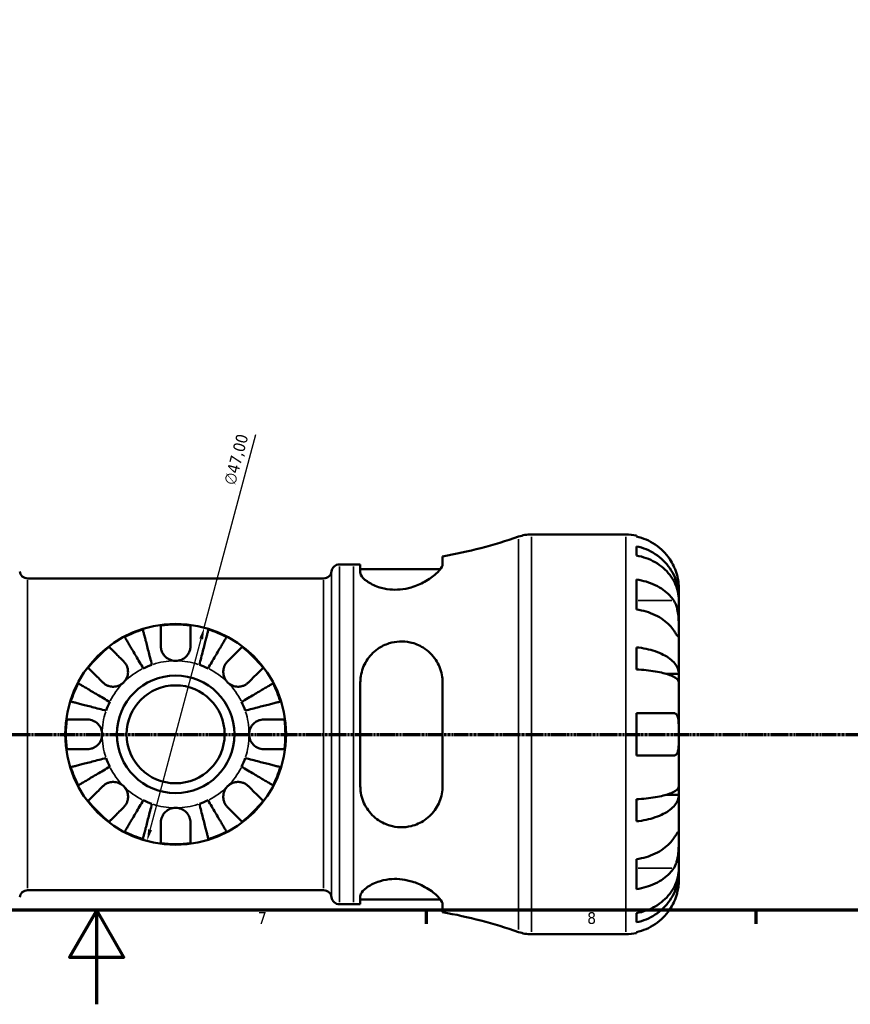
# Model space of a CAD drawing. Header units: millimetres. Extents: x 0 to 902, y 0 to 828.
# Tile 4 of 11: x 404 to 581, y 0 to 209. Entities that reach past the tile are written whole.
import ezdxf

# ---------------------------------------------------------------- set-up
doc = ezdxf.new("R2010")
doc.units = ezdxf.units.MM
doc.linetypes.add('CHAIN', pattern=[0.7087, 0.4724, -0.0591, 0.1181, -0.0591])
for name, color, linetype, lineweight in [('Border (ISO)', 7, 'Continuous', 70), ('Dimension (ISO)', 7, 'Continuous', 25), ('Section Line (ISO)', 7, 'CHAIN', 70), ('Visible (ISO)', 7, 'Continuous', 50), ('Visible Narrow (ISO)', 7, 'Continuous', 35)]:
    doc.layers.add(name, color=color, linetype=linetype, lineweight=lineweight)
doc.styles.add('Note Text (ISO)', font='tahoma.ttf')
doc.dimstyles.new('Default (ISO)', dxfattribs={"dimtxt": 2.5, "dimasz": 2.5, "dimexe": 3.175, "dimexo": 0, "dimgap": 0.762, "dimtad": 1, "dimrnd": 1e-08, "dimzin": 0, "dimtxsty": 'Note Text (ISO)', "dimcen": 0.09, "dimdle": 10, "dimclrd": 256, "dimclre": 256, "dimclrt": 256, "dimazin": 0, "dimtfac": 1.40208, "dimtmove": 0, "dimatfit": 3, "dimfxl": 1, "dimtolj": 1, "dimtzin": 0, "dimlwd": -1, "dimlwe": -1, "dimarcsym": 0})

# ---------------------------------------------------------------- blocks, each defined once
blk = doc.blocks.new('Borders Default Border')
at = {"layer": 'Border (ISO)'}
for p, q in [((490.58, 20), (490.58, 17.1)), ((560.67, 20), (560.67, 17.1))]:
    blk.add_line(p, q, dxfattribs=at)
at = {"layer": 'Border (ISO)', "flags": 128}
for points in [[(20, 20), (20, 574), (821, 574), (821, 20), (20, 20)], [(420.5, 0), (420.5, 20), (414.73, 10), (426.27, 10), (420.5, 20)]]:
    blk.add_lwpolyline(points, dxfattribs=at)
at = {"layer": 'Border (ISO)', "color": 232, "true_color": 0xca0064, "char_height": 2.5, "attachment_point": 7, "style": 'Note Text (ISO)'}
for s, insert in [('7', (454.77, 17.1)), ('8', (524.81, 17.04))]:
    blk.add_mtext(s, dxfattribs=dict(at, insert=insert))
blk = doc.blocks.new('2dTransSection0')
at = {"layer": 'Section Line (ISO)', "linetype": 'CHAIN'}
blk.add_line((157.6, 57.4), (671.2, 57.4), dxfattribs=at)
blk = doc.blocks.new('*D15')
at = {"layer": 'Defpoints', "color": 0, "transparency": 16777216}
for p in [(443.36, 80.1), (431.2, 34.7)]:
    blk.add_point(p, dxfattribs=at)
at = {"layer": 'Dimension (ISO)', "transparency": 16777216}
for p, q in [((443.36, 80.1), (454.36, 121.16)), ((431.84, 37.12), (442.71, 77.69))]:
    blk.add_line(p, q, dxfattribs=at)
for points in [[(442.31, 77.79), (443.12, 77.58), (443.36, 80.1)], [(431.44, 37.22), (432.25, 37.01), (431.2, 34.7)]]:
    blk.add_solid(points, dxfattribs=at)
at = {"layer": 'Dimension (ISO)', "color": 232, "true_color": 0xca0064, "transparency": 16777216, "insert": (447.48, 110.85), "char_height": 2.5, "attachment_point": 1, "rotation": 75, "style": 'Note Text (ISO)'}
blk.add_mtext('\\A1;∅47,00', dxfattribs=at)

msp = doc.modelspace()

# ---------------------------------------------------------------- linework, layer by layer
at = {"layer": 'Visible (ISO)'}
for p, q in [((512.978, 99.901), (533.029, 99.901)), ((535.279, 99.6737), (535.279, 99.4335)), ((535.279, 97.3575), (535.279, 95.413)), ((494.054, 93.5785), (494.054, 95.2139)), ((472.129, 93.526), (475.109, 93.526)), ((476.554, 93.5357), (476.554, 91.8207)), ((476.554, 92.526), (493.5997, 92.526)), ((405.8023, 90.551), (468.7556, 90.551)), ((535.279, 90.3044), (535.279, 83.9404)), ((544.279, 86.6401), (544.279, 88.651)), ((544.279, 86.6401), (544.2442, 86.6401)), ((544.279, 85.8747), (544.279, 86.6401)), ((544.279, 79.498), (544.279, 85.8747)), ((544.279, 70.2776), (544.279, 79.498)), ((535.279, 75.896), (535.279, 71.2015)), ((544.279, 70.2776), (541.5501, 70.2776)), ((544.279, 68.4298), (544.279, 70.2776)), ((476.554, 68.401), (476.554, 46.401)), ((494.054, 46.401), (494.054, 68.401)), ((544.279, 57.401), (544.279, 68.4298)), ((535.279, 61.901), (535.279, 52.901)), ((544.279, 46.3721), (544.279, 57.401)), ((544.279, 44.5243), (544.279, 46.3721)), ((544.279, 44.5243), (541.5501, 44.5243)), ((544.279, 35.3039), (544.279, 44.5243)), ((535.279, 43.6004), (535.279, 38.9059)), ((544.279, 28.9272), (544.279, 35.3039)), ((535.279, 30.8615), (535.279, 24.4975)), ((544.279, 28.1618), (544.2442, 28.1618)), ((544.279, 28.1618), (544.279, 28.9272)), ((544.279, 26.151), (544.279, 28.1618)), ((405.8023, 24.251), (468.7556, 24.251)), ((472.129, 21.276), (475.109, 21.276)), ((476.554, 22.9812), (476.554, 21.2662)), ((476.554, 22.276), (493.5997, 22.276)), ((494.054, 19.5881), (494.054, 21.2234)), ((535.279, 19.3889), (535.279, 17.4444)), ((512.978, 14.901), (533.029, 14.901)), ((535.279, 15.3685), (535.279, 15.1283))]:
    msp.add_line(p, q, dxfattribs=at)
for radius in [23.5, 12.5, 10.4167]:
    msp.add_circle((437.279, 57.401), radius, dxfattribs=at)
for centre, radius, start, end in [((475.109, 200.689), 107.163, 280.18265, 289.111538), ((512.978, 91.401), 8.5, 90, 109.111538), ((533.029, 88.651), 11.25, 78.463041, 90), ((472.129, 91.826), 1.7, 90, 172.819244), ((475.109, 200.689), 107.163, 270, 270.772607), ((405.8023, 92.251), 1.7, 187.180756, 270), ((468.7556, 92.251), 1.7, 270, 352.819244), ((437.279, 57.401), 23.3409, 107.397466, 117.602534), ((437.279, 57.401), 23.3409, 82.243908, 97.756092), ((437.279, 57.401), 23.3409, 62.397466, 72.602534), ((437.279, 57.401), 23.3409, 127.243908, 142.756092), ((437.279, 57.401), 23.3409, 37.243908, 52.756092), ((437.279, 57.401), 15.625, 108.830562, 116.169438), ((437.279, 57.401), 15.625, 63.830562, 71.169438), ((437.279, 57.401), 23.3409, 152.397466, 162.602534), ((437.279, 57.401), 23.3409, 17.397466, 27.602534), ((437.279, 57.401), 15.625, 153.830562, 161.169438), ((437.279, 57.401), 15.625, 18.830562, 26.169438), ((437.279, 57.401), 23.3409, 172.243908, 187.756092), ((437.279, 57.401), 23.3409, 352.243908, 7.756092), ((437.279, 57.401), 15.625, 198.830562, 206.169438), ((437.279, 57.401), 15.625, 333.830562, 341.169438), ((437.279, 57.401), 23.3409, 197.397466, 207.602534), ((437.279, 57.401), 23.3409, 332.397466, 342.602534), ((437.279, 57.401), 23.3409, 217.243908, 232.756092), ((437.279, 57.401), 15.625, 243.830562, 251.169438), ((437.279, 57.401), 15.625, 288.830562, 296.169438), ((437.279, 57.401), 23.3409, 307.243908, 322.756092), ((437.279, 57.401), 23.3409, 242.397466, 252.602534), ((437.279, 57.401), 23.3409, 287.397466, 297.602534), ((437.279, 57.401), 23.3409, 262.243908, 277.756092), ((405.8023, 22.551), 1.7, 90, 172.819244), ((468.7556, 22.551), 1.7, 7.180756, 90), ((472.129, 22.976), 1.7, 187.180756, 270), ((475.109, -85.8871), 107.163, 89.227393, 90), ((475.109, -85.8871), 107.163, 70.888462, 79.81735), ((512.978, 23.401), 8.5, 250.888462, 270), ((533.029, 26.151), 11.25, 270, 281.536959)]:
    msp.add_arc(centre, radius, start, end, dxfattribs=at)
for points, knots in [([(543.212, 93.151), (542.9788, 93.6513), (542.6961, 94.1595), (541.9536, 95.2757), (541.4645, 95.8644), (540.4816, 96.851), (539.8976, 97.3401), (538.6395, 98.1839), (537.9653, 98.5385), (536.7015, 99.0636), (535.9987, 99.2857), (535.279, 99.4335)], [5.502271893, 5.502271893, 5.502271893, 5.502271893, 5.661726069, 5.661726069, 5.871113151, 5.871113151, 6.079513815, 6.079513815, 6.287914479, 6.287914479, 6.490075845, 6.490075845, 6.490075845, 6.490075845]), ([(535.279, 97.3575), (536.0002, 97.2145), (536.7047, 96.9994), (537.9699, 96.4912), (538.644, 96.1483), (539.9025, 95.3326), (540.4867, 94.8597), (541.4691, 93.9066), (541.9575, 93.3385), (542.7997, 92.1152), (543.1534, 91.4601), (543.6863, 90.2117), (543.914, 89.5033), (544.2103, 88.0558), (544.279, 87.3167), (544.279, 86.6401)], [0.21343366, 0.21343366, 0.21343366, 0.21343366, 0.41600999, 0.41600999, 0.62434849, 0.62434849, 0.83268698, 0.83268698, 1.04157188, 1.04157188, 1.25045677, 1.25045677, 1.46012794, 1.46012794, 1.66979911, 1.66979911, 1.66979911, 1.66979911]), ([(544.279, 85.8747), (544.279, 86.4769), (544.2103, 87.1346), (543.914, 88.4229), (543.6863, 89.0534), (543.1534, 90.1644), (542.7997, 90.7475), (541.9575, 91.8361), (541.4691, 92.3418), (540.4867, 93.19), (539.9025, 93.6109), (538.644, 94.3369), (537.9699, 94.642), (536.7047, 95.0942), (536.0002, 95.2857), (535.279, 95.413)], [5.01611651, 5.01611651, 5.01611651, 5.01611651, 5.22578768, 5.22578768, 5.43545884, 5.43545884, 5.64434374, 5.64434374, 5.85322864, 5.85322864, 6.06156713, 6.06156713, 6.26990562, 6.26990562, 6.47248196, 6.47248196, 6.47248196, 6.47248196]), ([(494.054, 93.5785), (494.054, 93.4078), (494, 93.2146), (493.6762, 92.5568), (493.2386, 92.0334), (492.0001, 90.9296), (491.1852, 90.3452), (489.3746, 89.3567), (488.4056, 88.938), (486.6013, 88.4223), (485.82, 88.271), (484.286, 88.1333), (483.5569, 88.1373), (481.9817, 88.2924), (481.1737, 88.4735), (479.4537, 89.0444), (478.6231, 89.4794), (477.329, 90.3986), (476.8792, 90.8844), (476.5952, 91.497), (476.554, 91.664), (476.554, 91.8207)], [-3.12158297, -3.12158297, -3.12158297, -3.12158297, -2.94423154, -2.94423154, -2.57173325, -2.57173325, -2.18796051, -2.18796051, -1.84873754, -1.84873754, -1.60759612, -1.60759612, -1.38442065, -1.38442065, -1.11082453, -1.11082453, -0.73786138, -0.73786138, -0.35009135, -0.35009135, -0.1948743, -0.1948743, -0.1948743, -0.1948743]), ([(544.279, 88.651), (544.279, 88.651), (544.2794, 88.7046), (544.2753, 88.9271), (544.2701, 89.1062), (544.228, 89.65), (544.1812, 90.049), (544.0276, 90.8164), (543.9484, 91.1417), (543.7705, 91.7406), (543.6817, 92.0058), (543.4761, 92.5527), (543.3591, 92.8324), (543.2252, 93.1224), (543.2186, 93.1367), (543.212, 93.151)], [-3.126212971, -3.126212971, -3.126212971, -3.126212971, -3.005921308, -3.005921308, -2.872956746, -2.872956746, -2.697893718, -2.697893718, -2.583387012, -2.583387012, -2.495475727, -2.495475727, -2.403102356, -2.403102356, -2.398316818, -2.398316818, -2.398316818, -2.398316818]), ([(535.279, 90.3044), (535.9987, 90.1999), (536.7015, 90.0429), (537.9653, 89.6716), (538.6395, 89.4208), (539.8976, 88.8242), (540.4816, 88.4783), (541.4645, 87.7807), (541.9536, 87.3644), (542.6961, 86.5751), (542.9788, 86.2158), (543.212, 85.862)], [0.21343841, 0.21343841, 0.21343841, 0.21343841, 0.415599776, 0.415599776, 0.62400044, 0.62400044, 0.832401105, 0.832401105, 1.041788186, 1.041788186, 1.201242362, 1.201242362, 1.201242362, 1.201242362]), ([(543.212, 85.862), (543.2708, 85.7728), (543.3275, 85.6791), (543.5038, 85.3619), (543.6136, 85.1221), (543.8131, 84.5881), (543.9, 84.2943), (544.0735, 83.547), (544.1425, 83.0871), (544.2433, 82.055), (544.2634, 81.4942), (544.2811, 80.4188), (544.279, 79.9189), (544.279, 79.498)], [-0.724744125, -0.724744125, -0.724744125, -0.724744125, -0.682926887, -0.682926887, -0.589467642, -0.589467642, -0.490143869, -0.490143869, -0.349335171, -0.349335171, -0.17856496, -0.17856496, 0, 0, 0, 0]), ([(543.212, 79.498), (542.9788, 79.8518), (542.6961, 80.2112), (541.9536, 81.0005), (541.4645, 81.4168), (540.4816, 82.1143), (539.8976, 82.4602), (538.6395, 83.0569), (537.9653, 83.3076), (536.7015, 83.6789), (535.9987, 83.836), (535.279, 83.9404)], [5.502271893, 5.502271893, 5.502271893, 5.502271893, 5.661726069, 5.661726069, 5.871113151, 5.871113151, 6.079513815, 6.079513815, 6.287914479, 6.287914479, 6.490075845, 6.490075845, 6.490075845, 6.490075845]), ([(430.3001, 79.6741), (430.3259, 79.574), (430.3649, 79.4234), (430.4569, 79.0677), (430.5189, 78.8281), (430.6664, 78.2577), (430.7519, 77.927), (430.9242, 77.2609), (431.0268, 76.8641), (431.2477, 76.0097), (431.3661, 75.5521), (431.5914, 74.6807), (431.7192, 74.1866), (431.9803, 73.1771), (432.1136, 72.6616), (432.2357, 72.1897)], [0.14940091, 0.14940091, 0.14940091, 0.14940091, 0.2914093, 0.2914093, 0.4372079, 0.4372079, 0.58300651, 0.58300651, 0.72897266, 0.72897266, 0.87493881, 0.87493881, 1.02118481, 1.02118481, 1.16743081, 1.16743081, 1.16743081, 1.16743081]), ([(434.129, 76.176), (434.129, 76.5091), (434.129, 76.8459), (434.129, 77.6124), (434.129, 78.0264), (434.129, 78.719), (434.129, 79.0619), (434.129, 79.6535), (434.129, 79.9022), (434.129, 80.2696), (434.129, 80.4249), (434.129, 80.5283)], [3.892395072, 3.892395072, 3.892395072, 3.892395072, 3.998310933, 3.998310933, 4.145419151, 4.145419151, 4.291315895, 4.291315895, 4.43721264, 4.43721264, 4.578247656, 4.578247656, 4.578247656, 4.578247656]), ([(440.429, 80.5283), (440.429, 80.4249), (440.429, 80.2696), (440.429, 79.9022), (440.429, 79.6535), (440.429, 79.0619), (440.429, 78.719), (440.429, 78.0264), (440.429, 77.6124), (440.429, 76.8459), (440.429, 76.5091), (440.429, 76.176)], [0.149410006, 0.149410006, 0.149410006, 0.149410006, 0.290445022, 0.290445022, 0.436341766, 0.436341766, 0.582238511, 0.582238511, 0.729346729, 0.729346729, 0.835262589, 0.835262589, 0.835262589, 0.835262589]), ([(442.3222, 72.1897), (442.4443, 72.6616), (442.5776, 73.1771), (442.8387, 74.1866), (442.9665, 74.6807), (443.1918, 75.5521), (443.3102, 76.0097), (443.5311, 76.8641), (443.6338, 77.2609), (443.806, 77.927), (443.8915, 78.2577), (444.0391, 78.8281), (444.101, 79.0677), (444.193, 79.4234), (444.232, 79.574), (444.2579, 79.6741)], [3.50593172, 3.50593172, 3.50593172, 3.50593172, 3.65217772, 3.65217772, 3.79842372, 3.79842372, 3.94438987, 3.94438987, 4.09035602, 4.09035602, 4.23615463, 4.23615463, 4.38195324, 4.38195324, 4.52396163, 4.52396163, 4.52396163, 4.52396163]), ([(430.3879, 71.4243), (430.1405, 71.8443), (429.8703, 72.3031), (429.341, 73.2016), (429.082, 73.6413), (428.6252, 74.4168), (428.3853, 74.824), (427.9374, 75.5845), (427.7294, 75.9376), (427.3802, 76.5304), (427.2068, 76.8247), (426.9078, 77.3323), (426.7822, 77.5456), (426.5957, 77.8621), (426.5168, 77.9962), (426.4643, 78.0853)], [3.50593182, 3.50593182, 3.50593182, 3.50593182, 3.65217783, 3.65217783, 3.79842383, 3.79842383, 3.94438998, 3.94438998, 4.09035612, 4.09035612, 4.23615473, 4.23615473, 4.38195334, 4.38195334, 4.52396173, 4.52396173, 4.52396173, 4.52396173]), ([(448.0936, 78.0853), (448.0412, 77.9962), (447.9622, 77.8621), (447.7758, 77.5456), (447.6501, 77.3323), (447.3511, 76.8247), (447.1777, 76.5304), (446.8285, 75.9376), (446.6205, 75.5845), (446.1726, 74.824), (445.9327, 74.4168), (445.4759, 73.6413), (445.2169, 73.2016), (444.6876, 72.3031), (444.4174, 71.8443), (444.17, 71.4243)], [0.14940091, 0.14940091, 0.14940091, 0.14940091, 0.2914093, 0.2914093, 0.4372079, 0.4372079, 0.58300651, 0.58300651, 0.72897266, 0.72897266, 0.87493881, 0.87493881, 1.02118481, 1.02118481, 1.16743081, 1.16743081, 1.16743081, 1.16743081]), ([(544.279, 79.498), (544.279, 79.2569), (544.2792, 79.044), (544.2771, 78.6703), (544.2745, 78.5156), (544.2531, 78.2504), (544.229, 78.1757), (544.129, 78.1845), (544.0563, 78.2603), (543.8775, 78.499), (543.7894, 78.6271), (543.5863, 78.93), (543.4732, 79.1014), (543.3042, 79.3581), (543.2587, 79.4271), (543.212, 79.498)], [0, 0, 0, 0, 0.102304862, 0.102304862, 0.211653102, 0.211653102, 0.358687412, 0.358687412, 0.498615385, 0.498615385, 0.596138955, 0.596138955, 0.690342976, 0.690342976, 0.723550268, 0.723550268, 0.723550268, 0.723550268]), ([(423.1528, 75.9819), (423.226, 75.9087), (423.3357, 75.799), (423.5956, 75.5391), (423.7714, 75.3633), (424.1897, 74.945), (424.4322, 74.7025), (424.9219, 74.2128), (425.2147, 73.92), (425.7567, 73.378), (425.9949, 73.1398), (426.2304, 72.9043)], [0.149410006, 0.149410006, 0.149410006, 0.149410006, 0.290445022, 0.290445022, 0.436341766, 0.436341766, 0.582238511, 0.582238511, 0.729346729, 0.729346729, 0.835262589, 0.835262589, 0.835262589, 0.835262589]), ([(437.279, 73.026), (437.0414, 73.026), (436.8047, 73.0528), (436.3281, 73.1624), (436.0906, 73.2479), (435.5136, 73.5375), (435.1987, 73.7784), (434.7382, 74.2904), (434.5742, 74.5354), (434.3202, 75.057), (434.2325, 75.3279), (434.146, 75.7945), (434.129, 75.9866), (434.129, 76.176)], [0, 0, 0, 0, 0.071262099, 0.071262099, 0.146743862, 0.146743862, 0.265237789, 0.265237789, 0.355204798, 0.355204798, 0.444804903, 0.444804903, 0.507889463, 0.507889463, 0.507889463, 0.507889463]), ([(440.429, 76.176), (440.429, 75.9353), (440.4014, 75.6905), (440.2795, 75.1785), (440.18, 74.9159), (439.899, 74.4015), (439.7163, 74.157), (439.2103, 73.6546), (438.8686, 73.426), (438.1079, 73.1086), (437.6956, 73.026), (437.279, 73.026)], [-0.507771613, -0.507771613, -0.507771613, -0.507771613, -0.427868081, -0.427868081, -0.340242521, -0.340242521, -0.247592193, -0.247592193, -0.125001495, -0.125001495, 0, 0, 0, 0]), ([(448.3275, 72.9043), (448.563, 73.1398), (448.8012, 73.378), (449.3432, 73.92), (449.636, 74.2128), (450.1257, 74.7025), (450.3682, 74.945), (450.7865, 75.3633), (450.9623, 75.5391), (451.2222, 75.799), (451.332, 75.9087), (451.4051, 75.9819)], [3.892395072, 3.892395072, 3.892395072, 3.892395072, 3.998310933, 3.998310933, 4.145419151, 4.145419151, 4.291315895, 4.291315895, 4.43721264, 4.43721264, 4.578247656, 4.578247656, 4.578247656, 4.578247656]), ([(476.554, 68.401), (476.554, 68.8667), (476.5911, 69.33), (476.8485, 70.9344), (477.2582, 72.0264), (478.4786, 74.0005), (479.3, 74.8797), (481.0201, 76.0824), (481.8357, 76.4869), (483.4222, 76.9782), (484.1527, 77.1065), (485.671, 77.1778), (486.436, 77.1102), (488.167, 76.7316), (489.0883, 76.3491), (490.9959, 75.1685), (491.9126, 74.2722), (493.2257, 72.2836), (493.6706, 71.2163), (493.9992, 69.5246), (494.054, 68.9662), (494.054, 68.401)], [-3.07198863, -3.07198863, -3.07198863, -3.07198863, -2.92480203, -2.92480203, -2.5550779, -2.5550779, -2.17685819, -2.17685819, -1.89806333, -1.89806333, -1.67417503, -1.67417503, -1.43922736, -1.43922736, -1.12262028, -1.12262028, -0.70298238, -0.70298238, -0.32772697, -0.32772697, -0.1494633, -0.1494633, -0.1494633, -0.1494633]), ([(535.279, 75.896), (536.0002, 75.8211), (536.7047, 75.7083), (537.9699, 75.4419), (538.644, 75.2621), (539.9025, 74.8345), (540.4867, 74.5866), (541.4691, 74.087), (541.9575, 73.7891), (542.7997, 73.1478), (543.1534, 72.8044), (543.6863, 72.15), (543.914, 71.7786), (544.2103, 71.0197), (544.279, 70.6323), (544.279, 70.2776)], [0.21343366, 0.21343366, 0.21343366, 0.21343366, 0.41600999, 0.41600999, 0.62434849, 0.62434849, 0.83268698, 0.83268698, 1.04157188, 1.04157188, 1.25045677, 1.25045677, 1.46012794, 1.46012794, 1.66979911, 1.66979911, 1.66979911, 1.66979911]), ([(421.7756, 68.4495), (421.5401, 68.685), (421.3019, 68.9232), (420.76, 69.4652), (420.4672, 69.758), (419.9774, 70.2477), (419.735, 70.4902), (419.3167, 70.9085), (419.1408, 71.0843), (418.881, 71.3442), (418.7712, 71.454), (418.6981, 71.5271)], [3.892395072, 3.892395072, 3.892395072, 3.892395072, 3.998310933, 3.998310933, 4.145419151, 4.145419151, 4.291315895, 4.291315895, 4.43721264, 4.43721264, 4.578247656, 4.578247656, 4.578247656, 4.578247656]), ([(426.2304, 72.9043), (426.3166, 72.8181), (426.3987, 72.726), (426.6002, 72.4707), (426.711, 72.2992), (426.9026, 71.926), (426.9814, 71.7253), (427.1192, 71.2264), (427.158, 70.9253), (427.1455, 70.2291), (427.0656, 69.8414), (426.7577, 69.0935), (426.5248, 68.7439), (426.2304, 68.4495)], [-0.50766593, -0.50766593, -0.50766593, -0.50766593, -0.46718991, -0.46718991, -0.402002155, -0.402002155, -0.33506637, -0.33506637, -0.243004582, -0.243004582, -0.124888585, -0.124888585, 0, 0, 0, 0]), ([(448.3275, 68.4495), (448.1717, 68.6053), (448.0328, 68.7769), (447.7847, 69.159), (447.6792, 69.37), (447.4809, 69.9096), (447.4164, 70.2448), (447.3968, 70.9004), (447.4354, 71.2142), (447.5764, 71.7249), (447.6552, 71.9256), (447.8467, 72.2989), (447.9575, 72.4703), (448.1591, 72.7258), (448.2412, 72.818), (448.3275, 72.9043)], [0, 0, 0, 0, 0.066081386, 0.066081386, 0.136674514, 0.136674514, 0.238734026, 0.238734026, 0.334577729, 0.334577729, 0.401578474, 0.401578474, 0.466853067, 0.466853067, 0.507453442, 0.507453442, 0.507453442, 0.507453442]), ([(455.8599, 71.5271), (455.7867, 71.454), (455.677, 71.3442), (455.4171, 71.0843), (455.2413, 70.9085), (454.823, 70.4902), (454.5805, 70.2477), (454.0908, 69.758), (453.798, 69.4652), (453.256, 68.9232), (453.0178, 68.685), (452.7823, 68.4495)], [0.149410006, 0.149410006, 0.149410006, 0.149410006, 0.290445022, 0.290445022, 0.436341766, 0.436341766, 0.582238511, 0.582238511, 0.729346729, 0.729346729, 0.835262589, 0.835262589, 0.835262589, 0.835262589]), ([(544.279, 68.4298), (544.279, 68.6048), (544.2103, 68.7959), (543.914, 69.1703), (543.6863, 69.3535), (543.1534, 69.6763), (542.7997, 69.8458), (541.9575, 70.1621), (541.4691, 70.3091), (540.4867, 70.5555), (539.9025, 70.6778), (538.644, 70.8888), (537.9699, 70.9775), (536.7047, 71.1089), (536.0002, 71.1645), (535.279, 71.2015)], [5.01611651, 5.01611651, 5.01611651, 5.01611651, 5.22578768, 5.22578768, 5.43545884, 5.43545884, 5.64434374, 5.64434374, 5.85322864, 5.85322864, 6.06156713, 6.06156713, 6.26990562, 6.26990562, 6.47248196, 6.47248196, 6.47248196, 6.47248196]), ([(416.5947, 68.2156), (416.6837, 68.1632), (416.8178, 68.0842), (417.1343, 67.8978), (417.3476, 67.7721), (417.8552, 67.4731), (418.1495, 67.2997), (418.7423, 66.9505), (419.0955, 66.7425), (419.8559, 66.2946), (420.2631, 66.0547), (421.0386, 65.5979), (421.4784, 65.3389), (422.3768, 64.8096), (422.8356, 64.5394), (423.2556, 64.292)], [0.14940091, 0.14940091, 0.14940091, 0.14940091, 0.2914093, 0.2914093, 0.4372079, 0.4372079, 0.58300651, 0.58300651, 0.72897266, 0.72897266, 0.87493881, 0.87493881, 1.02118481, 1.02118481, 1.16743081, 1.16743081, 1.16743081, 1.16743081]), ([(426.2304, 68.4495), (426.0747, 68.2937), (425.903, 68.1548), (425.521, 67.9067), (425.3099, 67.8012), (424.7703, 67.6029), (424.4351, 67.5384), (423.7795, 67.5188), (423.4657, 67.5574), (422.955, 67.6984), (422.7543, 67.7772), (422.381, 67.9687), (422.2096, 68.0795), (421.9541, 68.2811), (421.8619, 68.3632), (421.7756, 68.4495)], [0, 0, 0, 0, 0.066081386, 0.066081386, 0.136674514, 0.136674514, 0.238734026, 0.238734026, 0.334577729, 0.334577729, 0.401578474, 0.401578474, 0.466853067, 0.466853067, 0.507453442, 0.507453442, 0.507453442, 0.507453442]), ([(452.7823, 68.4495), (452.6961, 68.3633), (452.604, 68.2813), (452.3487, 68.0797), (452.1772, 67.9689), (451.804, 67.7773), (451.6033, 67.6985), (451.1044, 67.5608), (450.8033, 67.5219), (450.1071, 67.5344), (449.7194, 67.6144), (448.9715, 67.9222), (448.6219, 68.1551), (448.3275, 68.4495)], [-0.50766593, -0.50766593, -0.50766593, -0.50766593, -0.46718991, -0.46718991, -0.402002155, -0.402002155, -0.33506637, -0.33506637, -0.243004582, -0.243004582, -0.124888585, -0.124888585, 0, 0, 0, 0]), ([(451.3023, 64.292), (451.7223, 64.5394), (452.1811, 64.8096), (453.0796, 65.3389), (453.5193, 65.5979), (454.2948, 66.0547), (454.702, 66.2946), (455.4625, 66.7425), (455.8156, 66.9505), (456.4084, 67.2997), (456.7027, 67.4731), (457.2103, 67.7721), (457.4236, 67.8978), (457.7401, 68.0842), (457.8742, 68.1632), (457.9633, 68.2156)], [3.50593182, 3.50593182, 3.50593182, 3.50593182, 3.65217783, 3.65217783, 3.79842383, 3.79842383, 3.94438998, 3.94438998, 4.09035612, 4.09035612, 4.23615473, 4.23615473, 4.38195334, 4.38195334, 4.52396173, 4.52396173, 4.52396173, 4.52396173]), ([(422.4903, 62.4442), (422.0183, 62.5663), (421.5028, 62.6996), (420.4933, 62.9607), (419.9992, 63.0885), (419.1278, 63.3138), (418.6702, 63.4322), (417.8158, 63.6531), (417.419, 63.7558), (416.7529, 63.928), (416.4222, 64.0135), (415.8518, 64.1611), (415.6122, 64.223), (415.2565, 64.315), (415.1059, 64.354), (415.0058, 64.3799)], [3.50593172, 3.50593172, 3.50593172, 3.50593172, 3.65217772, 3.65217772, 3.79842372, 3.79842372, 3.94438987, 3.94438987, 4.09035602, 4.09035602, 4.23615463, 4.23615463, 4.38195324, 4.38195324, 4.52396163, 4.52396163, 4.52396163, 4.52396163]), ([(459.5521, 64.3799), (459.452, 64.354), (459.3014, 64.315), (458.9457, 64.223), (458.7061, 64.1611), (458.1357, 64.0135), (457.805, 63.928), (457.1389, 63.7558), (456.7421, 63.6531), (455.8877, 63.4322), (455.4301, 63.3138), (454.5587, 63.0885), (454.0646, 62.9607), (453.0551, 62.6996), (452.5396, 62.5663), (452.0677, 62.4442)], [0.14940091, 0.14940091, 0.14940091, 0.14940091, 0.2914093, 0.2914093, 0.4372079, 0.4372079, 0.58300651, 0.58300651, 0.72897266, 0.72897266, 0.87493881, 0.87493881, 1.02118481, 1.02118481, 1.16743081, 1.16743081, 1.16743081, 1.16743081]), ([(535.279, 61.901), (535.9987, 61.901), (536.7015, 61.901), (537.9653, 61.901), (538.6395, 61.901), (539.8976, 61.901), (540.4816, 61.901), (541.4645, 61.901), (541.9536, 61.901), (542.6961, 61.901), (542.9788, 61.901), (543.212, 61.901)], [0.21343841, 0.21343841, 0.21343841, 0.21343841, 0.415599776, 0.415599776, 0.62400044, 0.62400044, 0.832401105, 0.832401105, 1.041788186, 1.041788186, 1.201242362, 1.201242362, 1.201242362, 1.201242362]), ([(543.212, 61.901), (543.3093, 61.901), (543.401, 61.8864), (543.5702, 61.8264), (543.6475, 61.7815), (543.8061, 61.6444), (543.8826, 61.5436), (544.0642, 61.1926), (544.1412, 60.8923), (544.2438, 60.1229), (544.2635, 59.6512), (544.2811, 58.5853), (544.279, 57.9966), (544.279, 57.401)], [-0.72877811, -0.72877811, -0.72877811, -0.72877811, -0.658645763, -0.658645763, -0.589487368, -0.589487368, -0.502828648, -0.502828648, -0.347823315, -0.347823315, -0.178705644, -0.178705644, 0, 0, 0, 0]), ([(414.1516, 60.551), (414.255, 60.551), (414.4103, 60.551), (414.7778, 60.551), (415.0264, 60.551), (415.618, 60.551), (415.9609, 60.551), (416.6535, 60.551), (417.0676, 60.551), (417.834, 60.551), (418.1709, 60.551), (418.504, 60.551)], [0.149410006, 0.149410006, 0.149410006, 0.149410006, 0.290445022, 0.290445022, 0.436341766, 0.436341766, 0.582238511, 0.582238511, 0.729346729, 0.729346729, 0.835262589, 0.835262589, 0.835262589, 0.835262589]), ([(418.504, 60.551), (418.6349, 60.551), (418.7671, 60.5428), (419.0926, 60.5016), (419.2852, 60.4591), (419.6743, 60.3329), (419.8686, 60.2481), (420.3176, 59.9941), (420.5596, 59.8075), (421.0435, 59.3051), (421.2605, 58.9751), (421.5714, 58.2292), (421.654, 57.8173), (421.654, 57.401)], [-0.508164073, -0.508164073, -0.508164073, -0.508164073, -0.464605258, -0.464605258, -0.401547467, -0.401547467, -0.335618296, -0.335618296, -0.242869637, -0.242869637, -0.124906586, -0.124906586, 0, 0, 0, 0]), ([(452.904, 57.401), (452.904, 57.6203), (452.9269, 57.8391), (453.0209, 58.2829), (453.0949, 58.506), (453.3645, 59.0915), (453.6069, 59.4259), (454.1178, 59.9027), (454.3546, 60.0686), (454.7923, 60.2947), (454.9827, 60.3701), (455.3724, 60.4831), (455.57, 60.5198), (455.863, 60.5467), (455.9589, 60.551), (456.054, 60.551)], [-2.176679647, -2.176679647, -2.176679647, -2.176679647, -2.110866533, -2.110866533, -2.040552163, -2.040552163, -1.91738302, -1.91738302, -1.829422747, -1.829422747, -1.765581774, -1.765581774, -1.70117883, -1.70117883, -1.669619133, -1.669619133, -1.669619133, -1.669619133]), ([(456.054, 60.551), (456.3871, 60.551), (456.7239, 60.551), (457.4904, 60.551), (457.9044, 60.551), (458.597, 60.551), (458.9399, 60.551), (459.5315, 60.551), (459.7802, 60.551), (460.1476, 60.551), (460.3029, 60.551), (460.4063, 60.551)], [3.8924012, 3.8924012, 3.8924012, 3.8924012, 3.998317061, 3.998317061, 4.145425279, 4.145425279, 4.291322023, 4.291322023, 4.437218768, 4.437218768, 4.578253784, 4.578253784, 4.578253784, 4.578253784]), ([(421.654, 57.401), (421.654, 57.1816), (421.631, 56.9628), (421.537, 56.519), (421.463, 56.2959), (421.1934, 55.7104), (420.951, 55.376), (420.4401, 54.8992), (420.2033, 54.7333), (419.7657, 54.5073), (419.5752, 54.4318), (419.1855, 54.3188), (418.9879, 54.2821), (418.6949, 54.2553), (418.5991, 54.251), (418.504, 54.251)], [-2.176679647, -2.176679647, -2.176679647, -2.176679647, -2.110866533, -2.110866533, -2.040552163, -2.040552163, -1.91738302, -1.91738302, -1.829422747, -1.829422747, -1.765581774, -1.765581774, -1.70117883, -1.70117883, -1.669619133, -1.669619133, -1.669619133, -1.669619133]), ([(456.054, 54.251), (455.9231, 54.251), (455.7908, 54.2591), (455.4653, 54.3004), (455.2727, 54.3428), (454.8836, 54.469), (454.6893, 54.5538), (454.2404, 54.8078), (453.9984, 54.9944), (453.5144, 55.4968), (453.2974, 55.8269), (452.9865, 56.5727), (452.904, 56.9846), (452.904, 57.401)], [-0.508164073, -0.508164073, -0.508164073, -0.508164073, -0.464605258, -0.464605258, -0.401547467, -0.401547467, -0.335618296, -0.335618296, -0.242869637, -0.242869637, -0.124906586, -0.124906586, 0, 0, 0, 0]), ([(544.279, 57.401), (544.279, 56.9824), (544.2795, 56.5659), (544.2744, 55.6766), (544.2674, 55.2164), (544.2159, 54.427), (544.1748, 54.0957), (544.0447, 53.5789), (543.9638, 53.3843), (543.7923, 53.1447), (543.7174, 53.0719), (543.5577, 52.9693), (543.4751, 52.9362), (543.3303, 52.9065), (543.2723, 52.901), (543.212, 52.901)], [0, 0, 0, 0, 0.125582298, 0.125582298, 0.277586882, 0.277586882, 0.415658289, 0.415658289, 0.535588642, 0.535588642, 0.610628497, 0.610628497, 0.678307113, 0.678307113, 0.720599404, 0.720599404, 0.720599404, 0.720599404]), ([(418.504, 54.251), (418.1709, 54.251), (417.834, 54.251), (417.0676, 54.251), (416.6535, 54.251), (415.9609, 54.251), (415.618, 54.251), (415.0264, 54.251), (414.7778, 54.251), (414.4103, 54.251), (414.255, 54.251), (414.1516, 54.251)], [3.892395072, 3.892395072, 3.892395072, 3.892395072, 3.998310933, 3.998310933, 4.145419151, 4.145419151, 4.291315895, 4.291315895, 4.43721264, 4.43721264, 4.578247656, 4.578247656, 4.578247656, 4.578247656]), ([(415.0058, 50.4221), (415.1059, 50.4479), (415.2565, 50.4869), (415.6122, 50.5789), (415.8518, 50.6409), (416.4222, 50.7884), (416.7529, 50.8739), (417.419, 51.0462), (417.8158, 51.1488), (418.6702, 51.3697), (419.1278, 51.4881), (419.9992, 51.7134), (420.4933, 51.8412), (421.5028, 52.1023), (422.0183, 52.2356), (422.4903, 52.3577)], [0.14940091, 0.14940091, 0.14940091, 0.14940091, 0.2914093, 0.2914093, 0.4372079, 0.4372079, 0.58300651, 0.58300651, 0.72897266, 0.72897266, 0.87493881, 0.87493881, 1.02118481, 1.02118481, 1.16743081, 1.16743081, 1.16743081, 1.16743081]), ([(452.0677, 52.3577), (452.5396, 52.2356), (453.0551, 52.1023), (454.0646, 51.8412), (454.5587, 51.7134), (455.4301, 51.4881), (455.8877, 51.3697), (456.7421, 51.1488), (457.1389, 51.0462), (457.805, 50.8739), (458.1357, 50.7884), (458.7061, 50.6409), (458.9457, 50.5789), (459.3014, 50.4869), (459.452, 50.4479), (459.5521, 50.4221)], [3.50593182, 3.50593182, 3.50593182, 3.50593182, 3.65217783, 3.65217783, 3.79842383, 3.79842383, 3.94438998, 3.94438998, 4.09035612, 4.09035612, 4.23615473, 4.23615473, 4.38195334, 4.38195334, 4.52396173, 4.52396173, 4.52396173, 4.52396173]), ([(460.4063, 54.251), (460.3029, 54.251), (460.1476, 54.251), (459.7802, 54.251), (459.5315, 54.251), (458.9399, 54.251), (458.597, 54.251), (457.9044, 54.251), (457.4904, 54.251), (456.7239, 54.251), (456.3871, 54.251), (456.054, 54.251)], [0.149410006, 0.149410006, 0.149410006, 0.149410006, 0.290445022, 0.290445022, 0.436341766, 0.436341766, 0.582238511, 0.582238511, 0.729346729, 0.729346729, 0.835262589, 0.835262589, 0.835262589, 0.835262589]), ([(543.212, 52.901), (542.9788, 52.901), (542.6961, 52.901), (541.9536, 52.901), (541.4645, 52.901), (540.4816, 52.901), (539.8976, 52.901), (538.6395, 52.901), (537.9653, 52.901), (536.7015, 52.901), (535.9987, 52.901), (535.279, 52.901)], [5.502271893, 5.502271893, 5.502271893, 5.502271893, 5.661726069, 5.661726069, 5.871113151, 5.871113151, 6.079513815, 6.079513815, 6.287914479, 6.287914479, 6.490075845, 6.490075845, 6.490075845, 6.490075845]), ([(423.2556, 50.5099), (422.8356, 50.2625), (422.3768, 49.9923), (421.4784, 49.463), (421.0386, 49.204), (420.2631, 48.7472), (419.8559, 48.5073), (419.0955, 48.0594), (418.7423, 47.8514), (418.1495, 47.5022), (417.8552, 47.3288), (417.3476, 47.0298), (417.1343, 46.9042), (416.8178, 46.7177), (416.6837, 46.6388), (416.5947, 46.5863)], [3.50593172, 3.50593172, 3.50593172, 3.50593172, 3.65217772, 3.65217772, 3.79842372, 3.79842372, 3.94438987, 3.94438987, 4.09035602, 4.09035602, 4.23615463, 4.23615463, 4.38195324, 4.38195324, 4.52396163, 4.52396163, 4.52396163, 4.52396163]), ([(457.9633, 46.5863), (457.8742, 46.6388), (457.7401, 46.7177), (457.4236, 46.9042), (457.2103, 47.0298), (456.7027, 47.3288), (456.4084, 47.5022), (455.8156, 47.8514), (455.4625, 48.0594), (454.702, 48.5073), (454.2948, 48.7472), (453.5193, 49.204), (453.0796, 49.463), (452.1811, 49.9923), (451.7223, 50.2625), (451.3023, 50.5099)], [0.14940091, 0.14940091, 0.14940091, 0.14940091, 0.2914093, 0.2914093, 0.4372079, 0.4372079, 0.58300651, 0.58300651, 0.72897266, 0.72897266, 0.87493881, 0.87493881, 1.02118481, 1.02118481, 1.16743081, 1.16743081, 1.16743081, 1.16743081]), ([(418.6981, 43.2748), (418.7712, 43.348), (418.881, 43.4577), (419.1408, 43.7176), (419.3167, 43.8934), (419.735, 44.3117), (419.9774, 44.5542), (420.4672, 45.0439), (420.76, 45.3367), (421.3019, 45.8787), (421.5401, 46.1169), (421.7756, 46.3524)], [0.149410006, 0.149410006, 0.149410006, 0.149410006, 0.290445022, 0.290445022, 0.436341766, 0.436341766, 0.582238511, 0.582238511, 0.729346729, 0.729346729, 0.835262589, 0.835262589, 0.835262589, 0.835262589]), ([(421.7756, 46.3524), (421.8618, 46.4386), (421.9539, 46.5207), (422.2093, 46.7222), (422.3807, 46.833), (422.754, 47.0246), (422.9546, 47.1034), (423.4535, 47.2412), (423.7546, 47.28), (424.4508, 47.2675), (424.8385, 47.1876), (425.5864, 46.8797), (425.936, 46.6468), (426.2304, 46.3524)], [-0.50766593, -0.50766593, -0.50766593, -0.50766593, -0.46718991, -0.46718991, -0.402002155, -0.402002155, -0.33506637, -0.33506637, -0.243004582, -0.243004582, -0.124888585, -0.124888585, 0, 0, 0, 0]), ([(426.2304, 46.3524), (426.3862, 46.1967), (426.5251, 46.025), (426.7732, 45.643), (426.8787, 45.4319), (427.077, 44.8923), (427.1415, 44.5571), (427.1611, 43.9015), (427.1225, 43.5877), (426.9816, 43.077), (426.9027, 42.8763), (426.7112, 42.503), (426.6004, 42.3316), (426.3989, 42.0761), (426.3167, 41.9839), (426.2304, 41.8976)], [0, 0, 0, 0, 0.066081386, 0.066081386, 0.136674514, 0.136674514, 0.238734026, 0.238734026, 0.334577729, 0.334577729, 0.401578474, 0.401578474, 0.466853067, 0.466853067, 0.507453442, 0.507453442, 0.507453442, 0.507453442]), ([(448.3275, 41.8976), (448.2413, 41.9838), (448.1593, 42.0759), (447.9577, 42.3313), (447.8469, 42.5027), (447.6553, 42.876), (447.5765, 43.0766), (447.4388, 43.5755), (447.3999, 43.8766), (447.4124, 44.5728), (447.4924, 44.9605), (447.8002, 45.7084), (448.0331, 46.058), (448.3275, 46.3524)], [-0.50766593, -0.50766593, -0.50766593, -0.50766593, -0.46718991, -0.46718991, -0.402002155, -0.402002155, -0.33506637, -0.33506637, -0.243004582, -0.243004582, -0.124888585, -0.124888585, 0, 0, 0, 0]), ([(448.3275, 46.3524), (448.4833, 46.5082), (448.6549, 46.6471), (449.037, 46.8952), (449.248, 47.0007), (449.7876, 47.199), (450.1228, 47.2635), (450.7784, 47.2831), (451.0922, 47.2445), (451.6029, 47.1035), (451.8036, 47.0247), (452.1769, 46.8332), (452.3483, 46.7224), (452.6038, 46.5209), (452.696, 46.4387), (452.7823, 46.3524)], [0, 0, 0, 0, 0.066081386, 0.066081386, 0.136674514, 0.136674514, 0.238734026, 0.238734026, 0.334577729, 0.334577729, 0.401578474, 0.401578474, 0.466853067, 0.466853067, 0.507453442, 0.507453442, 0.507453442, 0.507453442]), ([(452.7823, 46.3524), (453.0178, 46.1169), (453.256, 45.8787), (453.798, 45.3367), (454.0908, 45.0439), (454.5805, 44.5542), (454.823, 44.3117), (455.2413, 43.8934), (455.4171, 43.7176), (455.677, 43.4577), (455.7867, 43.348), (455.8599, 43.2748)], [3.892401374, 3.892401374, 3.892401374, 3.892401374, 3.998317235, 3.998317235, 4.145425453, 4.145425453, 4.291322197, 4.291322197, 4.437218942, 4.437218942, 4.578253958, 4.578253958, 4.578253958, 4.578253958]), ([(494.054, 46.401), (494.054, 45.8396), (494, 45.2849), (493.6762, 43.6067), (493.2386, 42.5477), (492.0001, 40.6526), (491.1852, 39.8188), (489.3746, 38.5876), (488.4056, 38.1475), (486.6013, 37.7134), (485.82, 37.6299), (484.286, 37.6791), (483.5569, 37.7955), (481.9817, 38.2559), (481.1737, 38.6376), (479.4537, 39.7858), (478.6231, 40.6333), (477.329, 42.6052), (476.8792, 43.7427), (476.5952, 45.4227), (476.554, 45.9105), (476.554, 46.401)], [-3.12158297, -3.12158297, -3.12158297, -3.12158297, -2.94423154, -2.94423154, -2.57173325, -2.57173325, -2.18796051, -2.18796051, -1.84873754, -1.84873754, -1.60759612, -1.60759612, -1.38442065, -1.38442065, -1.11082453, -1.11082453, -0.73786138, -0.73786138, -0.35009135, -0.35009135, -0.1948743, -0.1948743, -0.1948743, -0.1948743]), ([(535.279, 43.6004), (536.0002, 43.6374), (536.7047, 43.693), (537.9699, 43.8244), (538.644, 43.9131), (539.9025, 44.1241), (540.4867, 44.2464), (541.4691, 44.4928), (541.9575, 44.6398), (542.7997, 44.9561), (543.1534, 45.1256), (543.6863, 45.4484), (543.914, 45.6316), (544.2103, 46.006), (544.279, 46.1971), (544.279, 46.3721)], [0.21343366, 0.21343366, 0.21343366, 0.21343366, 0.41600999, 0.41600999, 0.62434849, 0.62434849, 0.83268698, 0.83268698, 1.04157188, 1.04157188, 1.25045677, 1.25045677, 1.46012794, 1.46012794, 1.66979911, 1.66979911, 1.66979911, 1.66979911]), ([(544.279, 44.5243), (544.279, 44.1696), (544.2103, 43.7822), (543.914, 43.0234), (543.6863, 42.652), (543.1534, 41.9975), (542.7997, 41.6541), (541.9575, 41.0128), (541.4691, 40.715), (540.4867, 40.2153), (539.9025, 39.9674), (538.644, 39.5398), (537.9699, 39.3601), (536.7047, 39.0936), (536.0002, 38.9808), (535.279, 38.9059)], [5.01611651, 5.01611651, 5.01611651, 5.01611651, 5.22578768, 5.22578768, 5.43545884, 5.43545884, 5.64434374, 5.64434374, 5.85322864, 5.85322864, 6.06156713, 6.06156713, 6.26990562, 6.26990562, 6.47248196, 6.47248196, 6.47248196, 6.47248196]), ([(426.2304, 41.8976), (425.9949, 41.6621), (425.7567, 41.4239), (425.2147, 40.882), (424.9219, 40.5892), (424.4322, 40.0994), (424.1897, 39.857), (423.7714, 39.4387), (423.5956, 39.2628), (423.3357, 39.003), (423.226, 38.8932), (423.1528, 38.8201)], [3.892401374, 3.892401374, 3.892401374, 3.892401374, 3.998317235, 3.998317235, 4.145425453, 4.145425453, 4.291322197, 4.291322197, 4.437218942, 4.437218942, 4.578253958, 4.578253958, 4.578253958, 4.578253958]), ([(426.4643, 36.7167), (426.5168, 36.8057), (426.5957, 36.9398), (426.7822, 37.2563), (426.9078, 37.4696), (427.2068, 37.9772), (427.3802, 38.2715), (427.7294, 38.8643), (427.9374, 39.2175), (428.3853, 39.9779), (428.6252, 40.3851), (429.082, 41.1606), (429.341, 41.6004), (429.8703, 42.4988), (430.1405, 42.9576), (430.3879, 43.3776)], [0.14940091, 0.14940091, 0.14940091, 0.14940091, 0.2914093, 0.2914093, 0.4372079, 0.4372079, 0.58300651, 0.58300651, 0.72897266, 0.72897266, 0.87493881, 0.87493881, 1.02118481, 1.02118481, 1.16743081, 1.16743081, 1.16743081, 1.16743081]), ([(432.2357, 42.6123), (432.1136, 42.1403), (431.9803, 41.6248), (431.7192, 40.6153), (431.5914, 40.1212), (431.3661, 39.2498), (431.2477, 38.7922), (431.0268, 37.9378), (430.9242, 37.541), (430.7519, 36.8749), (430.6664, 36.5442), (430.5189, 35.9738), (430.4569, 35.7342), (430.3649, 35.3785), (430.3259, 35.2279), (430.3001, 35.1278)], [3.50593172, 3.50593172, 3.50593172, 3.50593172, 3.65217772, 3.65217772, 3.79842373, 3.79842373, 3.94438987, 3.94438987, 4.09035602, 4.09035602, 4.23615463, 4.23615463, 4.38195324, 4.38195324, 4.52396163, 4.52396163, 4.52396163, 4.52396163]), ([(444.2579, 35.1278), (444.232, 35.2279), (444.193, 35.3785), (444.101, 35.7342), (444.0391, 35.9738), (443.8915, 36.5442), (443.806, 36.8749), (443.6338, 37.541), (443.5311, 37.9378), (443.3102, 38.7922), (443.1918, 39.2498), (442.9665, 40.1212), (442.8387, 40.6153), (442.5776, 41.6248), (442.4443, 42.1403), (442.3222, 42.6123)], [0.14940091, 0.14940091, 0.14940091, 0.14940091, 0.2914093, 0.2914093, 0.4372079, 0.4372079, 0.58300651, 0.58300651, 0.72897266, 0.72897266, 0.87493881, 0.87493881, 1.02118481, 1.02118481, 1.16743081, 1.16743081, 1.16743081, 1.16743081]), ([(444.17, 43.3776), (444.4174, 42.9576), (444.6876, 42.4988), (445.2169, 41.6004), (445.4759, 41.1606), (445.9327, 40.3851), (446.1726, 39.9779), (446.6205, 39.2175), (446.8285, 38.8643), (447.1777, 38.2715), (447.3511, 37.9772), (447.6501, 37.4696), (447.7758, 37.2563), (447.9622, 36.9398), (448.0412, 36.8057), (448.0936, 36.7167)], [3.50593172, 3.50593172, 3.50593172, 3.50593172, 3.65217772, 3.65217772, 3.79842372, 3.79842372, 3.94438987, 3.94438987, 4.09035602, 4.09035602, 4.23615463, 4.23615463, 4.38195324, 4.38195324, 4.52396163, 4.52396163, 4.52396163, 4.52396163]), ([(451.4051, 38.8201), (451.332, 38.8932), (451.2222, 39.003), (450.9623, 39.2628), (450.7865, 39.4387), (450.3682, 39.857), (450.1257, 40.0994), (449.636, 40.5892), (449.3432, 40.882), (448.8012, 41.4239), (448.563, 41.6621), (448.3275, 41.8976)], [0.149410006, 0.149410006, 0.149410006, 0.149410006, 0.290445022, 0.290445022, 0.436341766, 0.436341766, 0.582238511, 0.582238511, 0.729346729, 0.729346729, 0.835262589, 0.835262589, 0.835262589, 0.835262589]), ([(434.129, 38.626), (434.129, 38.7569), (434.1371, 38.8891), (434.1784, 39.2146), (434.2208, 39.4072), (434.347, 39.7963), (434.4318, 39.9906), (434.6858, 40.4396), (434.8724, 40.6816), (435.3748, 41.1655), (435.7049, 41.3825), (436.4507, 41.6934), (436.8626, 41.776), (437.279, 41.776)], [-0.508164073, -0.508164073, -0.508164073, -0.508164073, -0.464605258, -0.464605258, -0.401547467, -0.401547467, -0.335618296, -0.335618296, -0.242869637, -0.242869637, -0.124906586, -0.124906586, 0, 0, 0, 0]), ([(437.279, 41.776), (437.4983, 41.776), (437.7171, 41.753), (438.1609, 41.659), (438.384, 41.585), (438.9695, 41.3154), (439.3039, 41.073), (439.7807, 40.5621), (439.9466, 40.3253), (440.1727, 39.8877), (440.2481, 39.6972), (440.3611, 39.3075), (440.3978, 39.1099), (440.4247, 38.8169), (440.429, 38.7211), (440.429, 38.626)], [-2.176679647, -2.176679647, -2.176679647, -2.176679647, -2.110866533, -2.110866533, -2.040552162, -2.040552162, -1.91738302, -1.91738302, -1.829422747, -1.829422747, -1.765581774, -1.765581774, -1.70117883, -1.70117883, -1.669619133, -1.669619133, -1.669619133, -1.669619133]), ([(434.129, 34.2736), (434.129, 34.377), (434.129, 34.5323), (434.129, 34.8998), (434.129, 35.1484), (434.129, 35.74), (434.129, 36.0829), (434.129, 36.7755), (434.129, 37.1896), (434.129, 37.956), (434.129, 38.2929), (434.129, 38.626)], [0.149410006, 0.149410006, 0.149410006, 0.149410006, 0.290445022, 0.290445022, 0.436341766, 0.436341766, 0.582238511, 0.582238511, 0.729346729, 0.729346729, 0.835262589, 0.835262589, 0.835262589, 0.835262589]), ([(440.429, 38.626), (440.429, 38.2929), (440.429, 37.956), (440.429, 37.1896), (440.429, 36.7755), (440.429, 36.0829), (440.429, 35.74), (440.429, 35.1484), (440.429, 34.8998), (440.429, 34.5323), (440.429, 34.377), (440.429, 34.2736)], [3.892395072, 3.892395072, 3.892395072, 3.892395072, 3.998310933, 3.998310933, 4.145419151, 4.145419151, 4.291315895, 4.291315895, 4.43721264, 4.43721264, 4.578247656, 4.578247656, 4.578247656, 4.578247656]), ([(543.212, 35.3039), (543.2708, 35.3931), (543.3275, 35.4792), (543.5038, 35.7468), (543.6136, 35.9132), (543.8131, 36.2095), (543.9, 36.3348), (544.0735, 36.5613), (544.1425, 36.6276), (544.2433, 36.614), (544.2634, 36.4999), (544.2811, 36.0577), (544.279, 35.7248), (544.279, 35.3039)], [-0.724744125, -0.724744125, -0.724744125, -0.724744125, -0.682926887, -0.682926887, -0.589467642, -0.589467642, -0.490143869, -0.490143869, -0.349335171, -0.349335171, -0.17856496, -0.17856496, 0, 0, 0, 0]), ([(535.279, 30.8615), (535.9987, 30.9659), (536.7015, 31.123), (537.9653, 31.4943), (538.6395, 31.7451), (539.8976, 32.3417), (540.4816, 32.6876), (541.4645, 33.3851), (541.9536, 33.8014), (542.6961, 34.5907), (542.9788, 34.9501), (543.212, 35.3039)], [0.21343841, 0.21343841, 0.21343841, 0.21343841, 0.415599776, 0.415599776, 0.62400044, 0.62400044, 0.832401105, 0.832401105, 1.041788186, 1.041788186, 1.201242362, 1.201242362, 1.201242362, 1.201242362]), ([(544.279, 35.3039), (544.279, 35.0627), (544.2792, 34.795), (544.2771, 34.1967), (544.2745, 33.8654), (544.2531, 33.0537), (544.229, 32.5676), (544.129, 31.6167), (544.0563, 31.1615), (543.8775, 30.428), (543.7894, 30.1422), (543.5863, 29.6167), (543.4732, 29.3784), (543.3042, 29.0846), (543.2587, 29.0108), (543.212, 28.9399)], [0, 0, 0, 0, 0.102304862, 0.102304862, 0.211653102, 0.211653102, 0.358687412, 0.358687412, 0.498615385, 0.498615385, 0.596138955, 0.596138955, 0.690342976, 0.690342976, 0.723550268, 0.723550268, 0.723550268, 0.723550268]), ([(543.212, 28.9399), (542.9788, 28.5861), (542.6961, 28.2268), (541.9536, 27.4375), (541.4645, 27.0212), (540.4816, 26.3236), (539.8976, 25.9777), (538.6395, 25.3811), (537.9653, 25.1303), (536.7015, 24.759), (535.9987, 24.602), (535.279, 24.4975)], [5.502271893, 5.502271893, 5.502271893, 5.502271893, 5.661726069, 5.661726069, 5.871113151, 5.871113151, 6.079513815, 6.079513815, 6.287914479, 6.287914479, 6.490075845, 6.490075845, 6.490075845, 6.490075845]), ([(535.279, 19.3889), (536.0002, 19.5162), (536.7047, 19.7077), (537.9699, 20.16), (538.644, 20.4651), (539.9025, 21.1911), (540.4867, 21.6119), (541.4691, 22.4601), (541.9575, 22.9658), (542.7997, 24.0545), (543.1534, 24.6375), (543.6863, 25.7485), (543.914, 26.379), (544.2103, 27.6673), (544.279, 28.325), (544.279, 28.9272)], [0.21343366, 0.21343366, 0.21343366, 0.21343366, 0.41600999, 0.41600999, 0.62434849, 0.62434849, 0.83268698, 0.83268698, 1.04157188, 1.04157188, 1.25045677, 1.25045677, 1.46012794, 1.46012794, 1.66979911, 1.66979911, 1.66979911, 1.66979911]), ([(544.279, 28.1618), (544.279, 27.4852), (544.2103, 26.7461), (543.914, 25.2986), (543.6863, 24.5902), (543.1534, 23.3418), (542.7997, 22.6867), (541.9575, 21.4634), (541.4691, 20.8953), (540.4867, 19.9422), (539.9025, 19.4693), (538.644, 18.6536), (537.9699, 18.3108), (536.7047, 17.8025), (536.0002, 17.5874), (535.279, 17.4444)], [5.01611651, 5.01611651, 5.01611651, 5.01611651, 5.22578768, 5.22578768, 5.43545884, 5.43545884, 5.64434374, 5.64434374, 5.85322864, 5.85322864, 6.06156713, 6.06156713, 6.26990562, 6.26990562, 6.47248196, 6.47248196, 6.47248196, 6.47248196]), ([(476.554, 22.9812), (476.554, 23.1301), (476.5911, 23.2881), (476.8485, 23.8695), (477.2582, 24.3298), (478.4786, 25.2392), (479.3, 25.6881), (481.0201, 26.2886), (481.8357, 26.4838), (483.4222, 26.659), (484.1527, 26.6718), (485.671, 26.5521), (486.436, 26.4145), (488.167, 25.9457), (489.0883, 25.5707), (490.9959, 24.5893), (491.9126, 23.9465), (493.2257, 22.7834), (493.6706, 22.2541), (493.9992, 21.5899), (494.054, 21.3953), (494.054, 21.2234)], [-3.07198863, -3.07198863, -3.07198863, -3.07198863, -2.92480203, -2.92480203, -2.5550779, -2.5550779, -2.17685819, -2.17685819, -1.89806333, -1.89806333, -1.67417503, -1.67417503, -1.43922736, -1.43922736, -1.12262028, -1.12262028, -0.70298238, -0.70298238, -0.32772697, -0.32772697, -0.1494633, -0.1494633, -0.1494633, -0.1494633]), ([(543.212, 21.651), (543.2842, 21.806), (543.3533, 21.9624), (543.5287, 22.3826), (543.628, 22.6461), (543.8145, 23.1977), (543.898, 23.4822), (544.0721, 24.1688), (544.1425, 24.5483), (544.2435, 25.2723), (544.2634, 25.5864), (544.2811, 26.0332), (544.279, 26.151), (544.279, 26.151)], [-0.719688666, -0.719688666, -0.719688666, -0.719688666, -0.669133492, -0.669133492, -0.584482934, -0.584482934, -0.490084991, -0.490084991, -0.347659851, -0.347659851, -0.17827673, -0.17827673, 0, 0, 0, 0]), ([(535.279, 15.3685), (535.9987, 15.5162), (536.7015, 15.7383), (537.9653, 16.2634), (538.6395, 16.618), (539.8976, 17.4618), (540.4816, 17.951), (541.4645, 18.9375), (541.9536, 19.5262), (542.6961, 20.6424), (542.9788, 21.1506), (543.212, 21.651)], [0.21343841, 0.21343841, 0.21343841, 0.21343841, 0.415599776, 0.415599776, 0.62400044, 0.62400044, 0.832401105, 0.832401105, 1.041788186, 1.041788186, 1.201242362, 1.201242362, 1.201242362, 1.201242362])]:
    msp.add_open_spline(points, degree=3, knots=knots, dxfattribs=at)
at = {"layer": 'Visible Narrow (ISO)'}
for p, q in [((510.195, 15.8869), (510.195, 98.915)), ((512.978, 99.3777), (512.978, 15.4242)), ((533.029, 15.4242), (533.029, 99.3777)), ((472.129, 93.0812), (472.129, 21.7207)), ((475.109, 21.7207), (475.109, 93.0812)), ((405.8023, 90.1428), (405.8023, 24.6591)), ((468.7556, 24.6591), (468.7556, 90.1428)), ((470.4423, 91.612), (470.4423, 23.1899)), ((542.8153, 85.862), (535.6756, 85.862)), ((542.8153, 28.9399), (535.6756, 28.9399))]:
    msp.add_line(p, q, dxfattribs=at)
for start, end in [(117.110966, 134.058472), (90.941528, 107.889034), (72.110966, 89.058472), (45.941528, 62.889034), (135.941528, 152.889034), (27.110966, 44.058472), (162.110966, 179.058472), (0.941528, 17.889034), (180.941528, 197.889034), (342.110966, 359.058472), (207.110966, 224.058472), (315.941528, 332.889034), (225.941528, 242.889034), (297.110966, 314.058472), (252.110966, 269.058472), (270.941528, 287.889034)]:
    msp.add_arc((437.279, 57.401), 15.625, start, end, dxfattribs=at)

# ---------------------------------------------------------------- block references
msp.add_blockref('Borders Default Border', (0, 0))
at = {"layer": 'Section Line (ISO)'}
msp.add_blockref('2dTransSection0', (0, 0), dxfattribs=at)

# ---------------------------------------------------------------- dimensions: what is measured, and where the dimension line sits
at = {"layer": 'Dimension (ISO)'}
dim = msp.add_diameter_dim_2p(p1=(431.1967, 34.7017), p2=(443.3612, 80.1002), dimstyle='Default (ISO)', override={"dimdec": 2, "dimlfac": 1, "dimtp": 0, "dimtm": 0, "dimtdec": 2, "dimatfit": 2}, dxfattribs=at)
dim.commit()
dim.dimension.update_dxf_attribs({"geometry": '*D15', "text_midpoint": (452.7454, 115.1225), "dimtype": 163})

doc.saveas('drawing.dxf')
